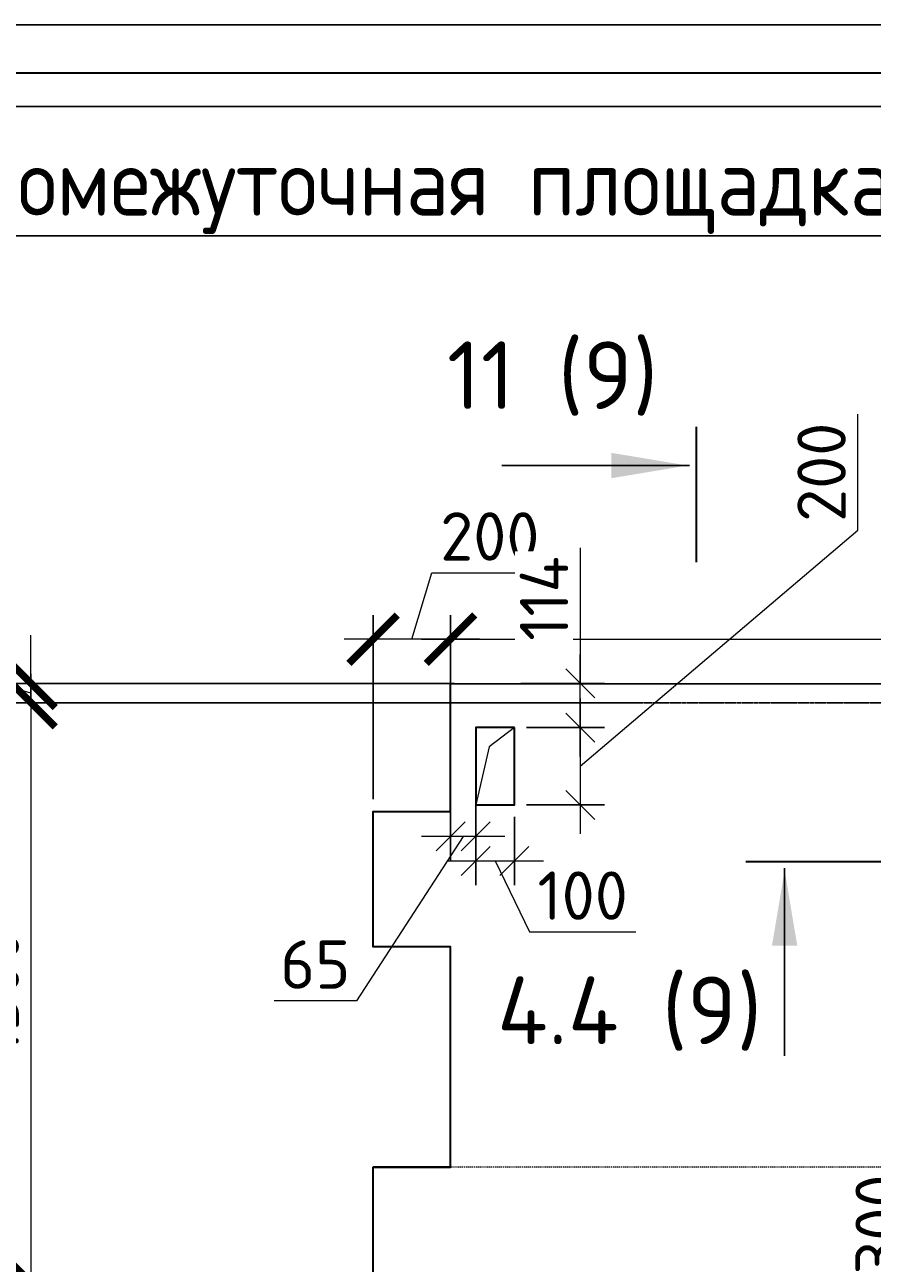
# Model space of a CAD drawing. Header units: millimetres. Extents: x 40580 to 2152466, y -328404 to 177125.
# Tile 201 of 252: x 617702 to 622083, y 158370 to 164775. Entities that reach past the tile are written whole.
import ezdxf
from ezdxf.enums import TextEntityAlignment as Align

# ---------------------------------------------------------------- set-up
doc = ezdxf.new("R2010")
doc.units = ezdxf.units.MM
for name, pattern in [('______5', [1100, 800, -100, 100, -100]), ('CENTER', [2, 1.25, -0.25, 0.25, -0.25]), ('HIDDEN', [1, 0.6, -0.4])]:
    doc.linetypes.add(name, pattern=pattern)
doc.layers.add('11', color=7, linetype='Continuous')
for name, color, linetype, lineweight in [('RAZMER', 7, 'Continuous', 9), ('ОСИ', 7, 'CENTER', 15), ('Символы 0.20', 250, 'Continuous', 20), ('Столовая Двери и окна', 7, 'Continuous', 15), ('ТЕКСТ', 7, 'Continuous', 15)]:
    doc.layers.add(name, color=color, linetype=linetype, lineweight=lineweight)
doc.layers.add('Стена_ бетон несущ.', color=7, linetype='Continuous', lineweight=70, true_color=0xb4b496)
doc.styles.add('ГОСТ', font='isocpeur.ttf')
doc.dimstyles.new('ГОСТ', dxfattribs={"dimscale": 0, "dimtxt": 2.5, "dimasz": 2.5, "dimexe": 1.25, "dimexo": 0.625, "dimtad": 1, "dimdec": 0, "dimtxsty": 'ГОСТ', "dimblk": 'ARCHTICK', "dimcen": 2.5, "dimdle": 1.5, "dimclrd": 256, "dimclre": 256, "dimclrt": 256, "dimadec": 0, "dimazin": 0, "dimtfac": 1, "dimtdec": 0, "dimtmove": 1, "dimatfit": 3, "dimfxl": 2, "dimtfill": 1, "dimlwd": -1, "dimarcsym": 0})

# ---------------------------------------------------------------- blocks, each defined once
blk = doc.blocks.new('_ArchTick')
at = {"color": 0, "linetype": 'ByBlock', "const_width": 0.15}
blk.add_lwpolyline([(-0.5, -0.5), (0.5, 0.5)], dxfattribs=at)
blk = doc.blocks.new('*D2313')
at = {"layer": 'Defpoints', "color": 0, "lineweight": 25, "transparency": 16777216}
for p in [(617733.7, 161368.3), (619986.1, 161368.3), (620888, 161268.3)]:
    blk.add_point(p, dxfattribs=at)
at = {"layer": 'RAZMER', "transparency": 16777216}
for p, q in [((617390, 161421.4), (617390, 161846.4)), ((617733.7, 161368.3), (617733.7, 161618.3)), ((617733.7, 161318.3), (617390, 161421.4)), ((617733.7, 161268.3), (617733.7, 161368.3)), ((617733.7, 161268.3), (617733.7, 161368.3)), ((617733.7, 161268.3), (617733.7, 161018.3))]:
    blk.add_line(p, q, dxfattribs=at)
at = {"layer": 'RAZMER', "lineweight": -2, "transparency": 16777216}
for p, q in [((619923.6, 161368.3), (617608.7, 161368.3)), ((620825.5, 161268.3), (617608.7, 161268.3))]:
    blk.add_line(p, q, dxfattribs=at)
at = {"layer": 'RAZMER', "transparency": 16777216, "xscale": 250, "yscale": 250, "zscale": 250}
for p, rotation in [((617733.7, 161368.3), 270), ((617733.7, 161268.3), 90)]:
    blk.add_blockref('_ArchTick', p, dxfattribs=dict(at, rotation=rotation))
at = {"layer": 'RAZMER', "transparency": 16777216, "insert": (617202.5, 161633.9), "char_height": 250, "attachment_point": 5, "rotation": 90, "style": 'ГОСТ', "bg_fill": 3, "box_fill_scale": 1.1, "bg_fill_color": 256, "bg_fill_true_color": 13158600, "bg_fill_transparency": 0}
blk.add_mtext('50', dxfattribs=at)
blk = doc.blocks.new('*D2312')
at = {"layer": 'Defpoints', "color": 0, "lineweight": 25, "transparency": 16777216}
for p in [(620888, 161268.3), (617733.7, 158268.7), (619902.8, 158268.7)]:
    blk.add_point(p, dxfattribs=at)
at = {"layer": 'RAZMER', "transparency": 16777216}
blk.add_line((617733.7, 161418.3), (617733.7, 158118.7), dxfattribs=at)
at = {"layer": 'RAZMER', "lineweight": -2, "transparency": 16777216}
for p, q in [((620825.5, 161268.3), (617608.7, 161268.3)), ((619840.3, 158268.7), (617608.7, 158268.7))]:
    blk.add_line(p, q, dxfattribs=at)
at = {"layer": 'RAZMER', "transparency": 16777216, "xscale": 250, "yscale": 250, "zscale": 250}
for p, rotation in [((617733.7, 161268.3), 90), ((617733.7, 158268.7), 270)]:
    blk.add_blockref('_ArchTick', p, dxfattribs=dict(at, rotation=rotation))
at = {"layer": 'RAZMER', "transparency": 16777216, "insert": (617546.2, 159768.5), "char_height": 250, "attachment_point": 5, "rotation": 90, "style": 'ГОСТ', "bg_fill": 3, "box_fill_scale": 1.1, "bg_fill_color": 256, "bg_fill_true_color": 13158600, "bg_fill_transparency": 0}
blk.add_mtext('1500', dxfattribs=at)
blk = doc.blocks.new('*D2306')
at = {"layer": 'Defpoints', "color": 0, "lineweight": 25, "transparency": 16777216}
for p in [(622570.8, 158866.9), (622725.4, 158866.9), (622851.7, 158266.7)]:
    blk.add_point(p, dxfattribs=at)
at = {"layer": 'RAZMER', "transparency": 16777216}
blk.add_line((622570.8, 158116.7), (622570.8, 159016.9), dxfattribs=at)
at = {"layer": 'RAZMER', "lineweight": -2, "transparency": 16777216}
for p, q in [((622662.9, 158866.9), (622445.8, 158866.9)), ((622789.2, 158266.7), (622445.8, 158266.7))]:
    blk.add_line(p, q, dxfattribs=at)
at = {"layer": 'RAZMER', "transparency": 16777216, "xscale": 250, "yscale": 250, "zscale": 250}
for p, rotation in [((622570.8, 158866.9), 90), ((622570.8, 158266.7), 270)]:
    blk.add_blockref('_ArchTick', p, dxfattribs=dict(at, rotation=rotation))
at = {"layer": 'RAZMER', "transparency": 16777216, "insert": (622121.3, 158569.7), "char_height": 250, "attachment_point": 5, "rotation": 90, "style": 'ГОСТ', "bg_fill": 3, "box_fill_scale": 1.1, "bg_fill_color": 256, "bg_fill_true_color": 13158600, "bg_fill_transparency": 0}
blk.add_mtext('300', dxfattribs=at)
blk = doc.blocks.new('*D2298')
at = {"layer": 'Defpoints', "color": 0, "lineweight": 25, "transparency": 16777216}
for p in [(625102.8, 161597.1), (619902.8, 161142.9), (625102.8, 161038.3)]:
    blk.add_point(p, dxfattribs=at)
at = {"layer": 'RAZMER', "lineweight": -2, "transparency": 16777216}
for p, q in [((619902.8, 161205.4), (619902.8, 161722.1)), ((625102.8, 161100.8), (625102.8, 161722.1))]:
    blk.add_line(p, q, dxfattribs=at)
at = {"layer": 'RAZMER', "transparency": 16777216}
blk.add_line((619752.8, 161597.1), (625252.8, 161597.1), dxfattribs=at)
at = {"layer": 'RAZMER', "transparency": 16777216, "xscale": 250, "yscale": 250, "zscale": 250, "rotation": 180}
blk.add_blockref('_ArchTick', (619902.8, 161597.1), dxfattribs=at)
at = {"layer": 'RAZMER', "transparency": 16777216, "xscale": 250, "yscale": 250, "zscale": 250}
blk.add_blockref('_ArchTick', (625102.8, 161597.1), dxfattribs=at)
at = {"layer": 'RAZMER', "transparency": 16777216, "insert": (622502.8, 161784.6), "char_height": 250, "attachment_point": 5, "style": 'ГОСТ', "bg_fill": 3, "box_fill_scale": 1.1, "bg_fill_color": 256, "bg_fill_true_color": 13158600, "bg_fill_transparency": 0}
blk.add_mtext('2600', dxfattribs=at)
blk = doc.blocks.new('*D2297')
at = {"layer": 'Defpoints', "color": 0, "lineweight": 25, "transparency": 16777216}
for p in [(619502.8, 161597.1), (619902.8, 161142.9), (619502.8, 160706.7)]:
    blk.add_point(p, dxfattribs=at)
at = {"layer": 'RAZMER', "transparency": 16777216}
for p, q in [((619702.8, 161597.1), (619805.9, 161940.9)), ((619805.9, 161940.9), (620405.9, 161940.9)), ((620052.8, 161597.1), (619352.8, 161597.1))]:
    blk.add_line(p, q, dxfattribs=at)
at = {"layer": 'RAZMER', "lineweight": -2, "transparency": 16777216}
for p, q in [((619502.8, 160769.2), (619502.8, 161722.1)), ((619902.8, 161205.4), (619902.8, 161722.1))]:
    blk.add_line(p, q, dxfattribs=at)
at = {"layer": 'RAZMER', "transparency": 16777216, "xscale": 250, "yscale": 250, "zscale": 250, "rotation": 180}
blk.add_blockref('_ArchTick', (619502.8, 161597.1), dxfattribs=at)
at = {"layer": 'RAZMER', "transparency": 16777216, "xscale": 250, "yscale": 250, "zscale": 250}
blk.add_blockref('_ArchTick', (619902.8, 161597.1), dxfattribs=at)
at = {"layer": 'RAZMER', "transparency": 16777216, "insert": (620105.9, 162128.4), "char_height": 250, "attachment_point": 5, "style": 'ГОСТ', "bg_fill": 3, "box_fill_scale": 1.1, "bg_fill_color": 256, "bg_fill_true_color": 13158600, "bg_fill_transparency": 0}
blk.add_mtext('200', dxfattribs=at)
blk = doc.blocks.new('Разрез_сечение14')
at = {"layer": 'Символы 0.20', "linetype": 'Continuous', "lineweight": 25}
blk.add_line((76.685, 0.35), (76.685, 10.05), dxfattribs=at)
at = {"layer": 'Символы 0.20', "linetype": 'Continuous', "lineweight": 30}
blk.add_line((78.685, 0), (71.685, 0), dxfattribs=at)
at = {"layer": 'Символы 0.20', "linetype": 'Continuous', "lineweight": 25}
blk.add_solid([(76.685, 0.459), (76.026, 4.394), (77.343, 4.394)], dxfattribs=at)
at = {"layer": 'Символы 0.20', "style": 'ГОСТ'}
blk.add_attdef('1', text='', height=3.5, dxfattribs=at).set_placement((-9.5, 7.7), align=Align.MIDDLE_CENTER)
blk.add_attdef('2', text='', height=3.5, dxfattribs=at).set_placement((81.355, 1.96), align=Align.MIDDLE_RIGHT)
blk = doc.blocks.new('Разрез_сечение16')
at = {"layer": 'Символы 0.20', "linetype": 'Continuous', "lineweight": 30}
for p, q in [((-7, 0), (0, 0)), ((48.014, 0), (41.014, 0))]:
    blk.add_line(p, q, dxfattribs=at)
at = {"layer": 'Символы 0.20', "linetype": 'Continuous', "lineweight": 25}
for p, q in [((-5, -0.35), (-5, -10.05)), ((46.014, -0.35), (46.014, -10.05))]:
    blk.add_line(p, q, dxfattribs=at)
for points in [[(-5, -0.455), (-4.346, -4.361), (-5.654, -4.361)], [(46.014, -0.459), (45.356, -4.394), (46.673, -4.394)]]:
    blk.add_solid(points, dxfattribs=at)
at = {"layer": 'Символы 0.20', "style": 'ГОСТ'}
blk.add_attdef('1', text='', height=3.5, dxfattribs=at).set_placement((-13.013, -7.7), align=Align.MIDDLE_CENTER)
blk.add_attdef('2', text='', height=3.5, dxfattribs=at).set_placement((59.975, -7.648), align=Align.MIDDLE_RIGHT)
blk = doc.blocks.new('_OBLIQUE')
at = {"color": 0, "linetype": 'ByBlock'}
blk.add_line((-0.5, -0.5), (0.5, 0.5), dxfattribs=at)
blk = doc.blocks.new('*D7972')
at = {"layer": 'Defpoints', "color": 0, "lineweight": 25, "transparency": 16777216}
for p in [(620032.8, 160740.2), (620232.8, 160740.2), (620232.8, 160450.2)]:
    blk.add_point(p, dxfattribs=at)
at = {"layer": 'RAZMER', "lineweight": -2, "transparency": 16777216}
for p, q in [((620032.8, 160677.7), (620032.8, 160325.2)), ((620232.8, 160677.7), (620232.8, 160325.2))]:
    blk.add_line(p, q, dxfattribs=at)
at = {"layer": 'RAZMER', "transparency": 16777216}
for p, q in [((619882.8, 160450.2), (620382.8, 160450.2)), ((620132.8, 160450.2), (620310.9, 160083.5)), ((620310.9, 160083.5), (620860.9, 160083.5))]:
    blk.add_line(p, q, dxfattribs=at)
at = {"layer": 'RAZMER', "transparency": 16777216, "xscale": 150, "yscale": 150, "zscale": 150, "rotation": 180}
blk.add_blockref('_OBLIQUE', (620032.8, 160450.2), dxfattribs=at)
at = {"layer": 'RAZMER', "transparency": 16777216, "insert": (620585.9, 160271), "char_height": 250, "attachment_point": 5, "style": 'ГОСТ', "bg_fill": 3, "box_fill_scale": 1.1, "bg_fill_color": 256, "bg_fill_true_color": 13158600, "bg_fill_transparency": 0}
blk.add_mtext('100', dxfattribs=at)
at = {"layer": 'RAZMER', "transparency": 16777216, "xscale": 150, "yscale": 150, "zscale": 150}
blk.add_blockref('_OBLIQUE', (620232.8, 160450.2), dxfattribs=at)
blk = doc.blocks.new('*D7973')
at = {"layer": 'Defpoints', "color": 0, "lineweight": 25, "transparency": 16777216}
for p in [(620232.8, 161140.2), (620232.8, 160740.2), (620573.7, 160740.2)]:
    blk.add_point(p, dxfattribs=at)
at = {"layer": 'RAZMER', "transparency": 16777216}
for p, q in [((622008.5, 162160.2), (622008.5, 162760.2)), ((620573.7, 160940.2), (622008.5, 162160.2)), ((620573.7, 161290.2), (620573.7, 160590.2))]:
    blk.add_line(p, q, dxfattribs=at)
at = {"layer": 'RAZMER', "lineweight": -2, "transparency": 16777216}
for p, q in [((620295.3, 161140.2), (620698.7, 161140.2)), ((620295.3, 160740.2), (620698.7, 160740.2))]:
    blk.add_line(p, q, dxfattribs=at)
at = {"layer": 'RAZMER', "transparency": 16777216, "xscale": 150, "yscale": 150, "zscale": 150}
for p, rotation in [((620573.7, 161140.2), 90), ((620573.7, 160740.2), 270)]:
    blk.add_blockref('_OBLIQUE', p, dxfattribs=dict(at, rotation=rotation))
at = {"layer": 'RAZMER', "transparency": 16777216, "insert": (621821, 162460.2), "char_height": 250, "attachment_point": 5, "rotation": 90, "style": 'ГОСТ', "bg_fill": 3, "box_fill_scale": 1.1, "bg_fill_color": 256, "bg_fill_true_color": 13158600, "bg_fill_transparency": 0}
blk.add_mtext('200', dxfattribs=at)
blk = doc.blocks.new('*D7974')
at = {"layer": 'Defpoints', "color": 0, "lineweight": 25, "transparency": 16777216}
for p in [(620203.7, 161368.4), (620573.7, 161368.4), (620232.8, 161140.2)]:
    blk.add_point(p, dxfattribs=at)
at = {"layer": 'RAZMER', "transparency": 16777216}
for p, q in [((620573.7, 162070.1), (620573.7, 161368.4)), ((620573.7, 160990.2), (620573.7, 161518.4))]:
    blk.add_line(p, q, dxfattribs=at)
at = {"layer": 'RAZMER', "lineweight": -2, "transparency": 16777216}
for p, q in [((620266.2, 161368.4), (620698.7, 161368.4)), ((620295.3, 161140.2), (620698.7, 161140.2))]:
    blk.add_line(p, q, dxfattribs=at)
at = {"layer": 'RAZMER', "transparency": 16777216, "xscale": 150, "yscale": 150, "zscale": 150}
for p, rotation in [((620573.7, 161368.4), 90), ((620573.7, 161140.2), 270)]:
    blk.add_blockref('_OBLIQUE', p, dxfattribs=dict(at, rotation=rotation))
at = {"layer": 'RAZMER', "transparency": 16777216, "insert": (620386.2, 161807.6), "char_height": 250, "attachment_point": 5, "rotation": 90, "style": 'ГОСТ', "bg_fill": 3, "box_fill_scale": 1.1, "bg_fill_color": 256, "bg_fill_true_color": 13158600, "bg_fill_transparency": 0}
blk.add_mtext('114', dxfattribs=at)
blk = doc.blocks.new('*D7975')
at = {"layer": 'Defpoints', "color": 0, "lineweight": 25, "transparency": 16777216}
for p in [(619902.8, 160866.9), (620032.8, 160815.3), (619902.8, 160576.9)]:
    blk.add_point(p, dxfattribs=at)
at = {"layer": 'RAZMER', "lineweight": -2, "transparency": 16777216}
for p, q in [((619902.8, 160804.4), (619902.8, 160451.9)), ((620032.8, 160752.8), (620032.8, 160451.9))]:
    blk.add_line(p, q, dxfattribs=at)
at = {"layer": 'RAZMER', "transparency": 16777216}
for p, q in [((619967.8, 160576.9), (619416.2, 159726.9)), ((620182.8, 160576.9), (619752.8, 160576.9)), ((619416.2, 159726.9), (618991.2, 159726.9))]:
    blk.add_line(p, q, dxfattribs=at)
at = {"layer": 'RAZMER', "transparency": 16777216, "xscale": 150, "yscale": 150, "zscale": 150, "rotation": 180}
blk.add_blockref('_OBLIQUE', (619902.8, 160576.9), dxfattribs=at)
at = {"layer": 'RAZMER', "transparency": 16777216, "xscale": 150, "yscale": 150, "zscale": 150}
blk.add_blockref('_OBLIQUE', (620032.8, 160576.9), dxfattribs=at)
at = {"layer": 'RAZMER', "transparency": 16777216, "insert": (619203.7, 159914.4), "char_height": 250, "attachment_point": 5, "style": 'ГОСТ', "bg_fill": 3, "box_fill_scale": 1.1, "bg_fill_color": 256, "bg_fill_true_color": 13158600, "bg_fill_transparency": 0}
blk.add_mtext('65', dxfattribs=at)

msp = doc.modelspace()

# ---------------------------------------------------------------- linework, layer by layer
at = {"layer": '11', "color": 18, "true_color": 0x000000}
msp.add_line((630153.74, 164774.701), (609208.644, 164774.701), dxfattribs=at)
at = {"layer": '11', "color": 18, "lineweight": 30, "true_color": 0x000000}
msp.add_line((629903.74, 164524.654), (611403.74, 164524.654), dxfattribs=at)
at = {"layer": 'ОСИ', "color": 18, "linetype": '______5', "lineweight": 25, "ltscale": 0.02, "true_color": 0x000000, "transparency": 33554687}
msp.add_line((613731.859, 161268.294), (626198.37, 161268.294), dxfattribs=at)
at = {"layer": 'Стена_ бетон несущ.', "color": 18, "linetype": 'HIDDEN', "lineweight": 0, "ltscale": 10, "true_color": 0x000000, "transparency": 33554687}
msp.add_line((619902.801, 158868.294), (625102.801, 158868.294), dxfattribs=at)
at = {"layer": 'Столовая Двери и окна', "color": 1, "lineweight": 25}
msp.add_lwpolyline([(616814.001, 164351.517), (626467.819, 164351.517), (626467.819, 163682.707), (616814.001, 163682.707)], close=True, dxfattribs=at)

# ---------------------------------------------------------------- texts
at = {"layer": 'ТЕКСТ', "color": 18, "ltscale": 6, "true_color": 0x000000, "insert": (621734.527, 164137.707), "char_height": 350, "width": 9466.5846, "attachment_point": 2, "style": 'ГОСТ'}
msp.add_mtext('{\\W0.9;Промежуточная площадка №4 на отм. +41,470}', dxfattribs=at)

# ---------------------------------------------------------------- next in the draw order: dimensions: what is measured, and where the dimension line sits
at = {"layer": 'RAZMER', "color": 18, "true_color": 0x000000}
dim = msp.add_linear_dim(base=(617733.737, 161368.293), p1=(620888.04, 161268.294), p2=(619986.095, 161368.293), angle=90, dimstyle='ГОСТ', override={"dimscale": 0, "dimlfac": 0.5, "dimtix": 0, "dimtofl": 1, "dimtmove": 1, "dimatfit": 3}, dxfattribs=at)
dim.commit()
dim.dimension.update_dxf_attribs({"geometry": '*D2313', "text_midpoint": (617202.487, 161483.919)})
dim = msp.add_linear_dim(base=(622570.766, 158866.88), p1=(622851.687, 158266.708), p2=(622725.42, 158866.88), angle=90, dimstyle='ГОСТ', override={"dimlfac": 0.5}, dxfattribs=at)
dim.commit()
dim.dimension.update_dxf_attribs({"geometry": '*D2306', "text_midpoint": (622308.819, 158569.694), "dimtype": 160})

# ---------------------------------------------------------------- next in the draw order: dimensions: what is measured, and where the dimension line sits
dim = msp.add_linear_dim(base=(617733.737, 158268.708), p1=(620888.04, 161268.294), p2=(619902.801, 158268.708), angle=90, dimstyle='ГОСТ', override={"dimscale": 0, "dimlfac": 0.5, "dimtix": 0, "dimtofl": 1, "dimtmove": 1, "dimatfit": 3}, dxfattribs=at)
dim.commit()
dim.dimension.update_dxf_attribs({"geometry": '*D2312', "text_midpoint": (617546.237, 159768.501)})

# ---------------------------------------------------------------- next in the draw order: linework, layer by layer
msp.add_lwpolyline([(619902.801, 158868.294), (619502.801, 158868.294), (619502.801, 158268.294), (619902.801, 158268.294)], dxfattribs=at)
at = {"layer": 'Стена_ бетон несущ.', "color": 18, "linetype": 'Continuous', "lineweight": 35, "true_color": 0x000000, "transparency": 33554687}
msp.add_lwpolyline([(625102.801, 161368.293), (625102.801, 160708.293), (625502.801, 160708.293), (625502.801, 160008.293), (625102.801, 160008.293), (625102.801, 158868.293), (625502.801, 158868.293), (625502.801, 158268.293), (619902.801, 158266.708), (619502.801, 158266.708), (619502.801, 158866.708), (619902.801, 158866.708), (619902.801, 160006.708), (619502.801, 160006.708), (619502.801, 160706.708), (619902.801, 160706.708), (619902.801, 161366.708), (625102.801, 161368.293)], dxfattribs=at)

# ---------------------------------------------------------------- next in the draw order: block references
at = {"layer": 'Символы 0.20', "color": 18, "true_color": 0x000000, "xscale": 100, "yscale": 100, "zscale": 100}
msp.add_blockref('Разрез_сечение16', (622130.108, 160447.741), dxfattribs=at).add_auto_attribs({'1': '4.4 (9)', '2': '4.4 (9)'})

# ---------------------------------------------------------------- next in the draw order: dimensions: what is measured, and where the dimension line sits
at = {"layer": 'RAZMER', "color": 18, "true_color": 0x000000}
dim = msp.add_linear_dim(base=(625102.801, 161597.128), p1=(619902.801, 161142.941), p2=(625102.801, 161038.293), dimstyle='ГОСТ', override={"dimscale": 0, "dimlfac": 0.5, "dimtix": 0, "dimtofl": 1, "dimtmove": 1, "dimatfit": 3}, dxfattribs=at)
dim.commit()
dim.dimension.update_dxf_attribs({"geometry": '*D2298', "text_midpoint": (622502.801, 161784.628)})

# ---------------------------------------------------------------- next in the draw order: dimensions: what is measured, and where the dimension line sits
dim = msp.add_linear_dim(base=(619502.801, 161597.128), p1=(619902.801, 161142.941), p2=(619502.801, 160706.708), dimstyle='ГОСТ', override={"dimscale": 0, "dimlfac": 0.5, "dimtix": 0, "dimtofl": 1, "dimtmove": 1, "dimatfit": 3}, dxfattribs=at)
dim.commit()
dim.dimension.update_dxf_attribs({"geometry": '*D2297', "text_midpoint": (619868.426, 162128.378)})

# ---------------------------------------------------------------- next in the draw order: linework, layer by layer
msp.add_lwpolyline([(620232.801, 161140.208), (620102.801, 161040.208), (620032.801, 160740.208)], dxfattribs=at)

# ---------------------------------------------------------------- next in the draw order: block references
at = {"layer": 'Символы 0.20', "color": 18, "true_color": 0x000000}
ref = msp.add_blockref('Разрез_сечение14', (621172.694, 154826.76), dxfattribs=dict(at, xscale=100, yscale=100, zscale=100, rotation=90))
ref.add_attrib('2', '11 (9)', dxfattribs={"height": 350, "style": 'ГОСТ'}).set_placement((620976.689, 162962.281), align=Align.MIDDLE_RIGHT)

# ---------------------------------------------------------------- next in the draw order: dimensions: what is measured, and where the dimension line sits
at = {"layer": 'RAZMER', "color": 18, "true_color": 0x000000}
dim = msp.add_linear_dim(base=(620232.801, 160450.208), p1=(620032.801, 160740.208), p2=(620232.801, 160740.208), dimstyle='ГОСТ', override={"dimasz": 1.5, "dimlfac": 0.5, "dimblk1": 'OBLIQUE', "dimblk2": 'OBLIQUE', "dimsah": 1}, dxfattribs=at)
dim.commit()
dim.dimension.update_dxf_attribs({"geometry": '*D7972', "text_midpoint": (620373.426, 160083.5), "dimtype": 160})

# ---------------------------------------------------------------- next in the draw order: dimensions: what is measured, and where the dimension line sits
dim = msp.add_linear_dim(base=(620573.698, 160740.208), p1=(620232.801, 161140.208), p2=(620232.801, 160740.208), angle=90, dimstyle='ГОСТ', override={"dimasz": 1.5, "dimlfac": 0.5, "dimblk1": 'OBLIQUE', "dimblk2": 'OBLIQUE', "dimsah": 1}, dxfattribs=at)
dim.commit()
dim.dimension.update_dxf_attribs({"geometry": '*D7973', "text_midpoint": (622008.485, 162222.748), "dimtype": 160})
dim = msp.add_linear_dim(base=(619902.801, 160576.949), p1=(620032.801, 160815.293), p2=(619902.801, 160866.949), dimstyle='ГОСТ', override={"dimasz": 1.5, "dimlfac": 0.5, "dimblk1": 'OBLIQUE', "dimblk2": 'OBLIQUE', "dimsah": 1}, dxfattribs=at)
dim.commit()
dim.dimension.update_dxf_attribs({"geometry": '*D7975', "text_midpoint": (619353.698, 159726.949), "dimtype": 160})

# ---------------------------------------------------------------- next in the draw order: dimensions: what is measured, and where the dimension line sits
dim = msp.add_linear_dim(base=(620573.698, 161368.385), p1=(620232.801, 161140.208), p2=(620203.667, 161368.385), angle=90, dimstyle='ГОСТ', override={"dimasz": 1.5, "dimlfac": 0.5, "dimblk1": 'OBLIQUE', "dimblk2": 'OBLIQUE', "dimsah": 1}, dxfattribs=at)
dim.commit()
dim.dimension.update_dxf_attribs({"geometry": '*D7974', "text_midpoint": (620577.448, 161807.574), "dimtype": 160})

# ---------------------------------------------------------------- next in the draw order: linework, layer by layer
at = {"layer": 'Стена_ бетон несущ.', "color": 18, "linetype": 'Continuous', "lineweight": 35, "true_color": 0x000000, "transparency": 33554687}
msp.add_lwpolyline([(620232.801, 161140.208), (620032.801, 161140.208), (620032.801, 160740.208), (620232.801, 160740.208)], close=True, dxfattribs=at)

doc.saveas('drawing.dxf')
